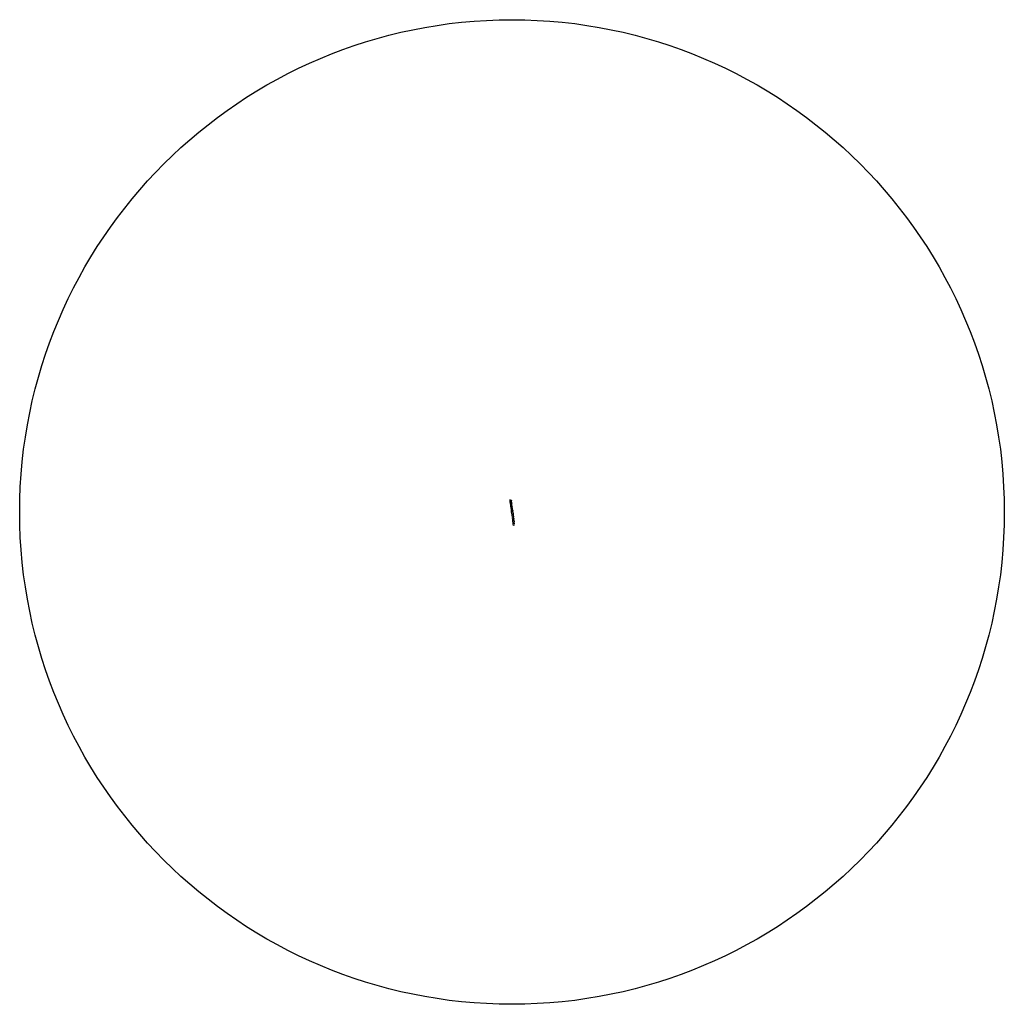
# Model space of a CAD drawing. Header units: feet. Extents: x 1350124 to 1405645, y 421855 to 477375.
import ezdxf
from ezdxf.lldxf.tags import DXFTag

# ---------------------------------------------------------------- set-up
doc = ezdxf.new("R2010")
doc.units = ezdxf.units.FT
doc.header["$MEASUREMENT"] = 0
for name, color, linetype in [('LT_P_Cantilever_Support', 133, 'Continuous'), ('LT_P_Conduit', 1, 'LIGHTING'), ('LT_P_Foundation', 7, 'Continuous'), ('LT_P_Poles', 2, 'Continuous'), ('LT_P_PullBox', 1, 'Continuous'), ('LT_P_Text', 7, 'Continuous')]:
    doc.layers.add(name, color=color, linetype=linetype)
doc.styles.add('Slanted-Normal', font='font31.shx', dxfattribs={"height": 0.14})
tags = doc.linetypes.add('LIGHTING', pattern='A,0.425,-0.028869,["LT",Slanted-Normal,S=0.5,R=0,X=0,Y=-0.03125],-0.121131', length=0.575).pattern_tags.tags
tags[6] = DXFTag(74, 10)

# ---------------------------------------------------------------- blocks, each defined once
blk = doc.blocks.new('Exterior Pole Mounted Fixture')
at = {"layer": 'LT_P_Poles'}
blk.add_line((5, 4), (16, 12), dxfattribs=at)
for points in [[(-1, -8), (8, -1), (1, 8), (-8, 1), (-1, -8)], [(49, 26), (37, 42), (9, 20), (22, 5), (49, 26)]]:
    blk.add_lwpolyline(points, dxfattribs=at)
blk = doc.blocks.new('A$C608B1596')
at = {"layer": 'LT_P_PullBox'}
for p, q in [((2.2, -0.2), (2.2, -0.1)), ((2.2, -0.1), (2.4, -0.1)), ((2.4, -0.2), (2.2, -0.2)), ((2.4, -0.1), (2.4, -0.2))]:
    blk.add_line(p, q, dxfattribs=at)

msp = doc.modelspace()

# ---------------------------------------------------------------- linework, layer by layer
at = {"layer": 'LT_P_Cantilever_Support'}
for points in [[(1377863, 449888), (1377808, 450298)], [(1377999, 448866), (1377971, 448862)]]:
    msp.add_lwpolyline(points, dxfattribs=at)
msp.add_lwpolyline([(1377851, 449744), (1377882, 449748)], close=True, dxfattribs=at)
at = {"layer": 'LT_P_Cantilever_Support', "extrusion": (-0.095198, 0.995458, 0), "elevation": 316682}
msp.add_lwpolyline([(-1414465, 0), (-1414471, 829)], dxfattribs=at)
at = {"layer": 'LT_P_Conduit'}
for p, q in [((1377931, 449617), (1377948, 449492)), ((1377948, 449490), (1377951, 449468)), ((1377952, 449478), (1377955, 449476)), ((1377952, 449466), (1377970, 449330)), ((1377955, 449475), (1377957, 449464)), ((1377969, 449329), (1377969, 449329))]:
    msp.add_line(p, q, dxfattribs=at)
for points, elevation in [([(1377786, 450229), (1377774, 450316)], 837), ([(1377840, 450297), (1377848, 450240)], 820), ([(1377809, 450054), (1377801, 450119)], 837), ([(1377817, 449993), (1377810, 450052)], 837), ([(1377825, 449934), (1377818, 449992)], 837), ([(1377837, 449843), (1377826, 449932)], 837), ([(1377849, 449756), (1377837, 449841)], 837), ([(1377857, 449699), (1377849, 449754)], 837), ([(1377865, 449637), (1377857, 449698)], -2518), ([(1377908, 449315), (1377893, 449430)], -834), ([(1377926, 449178), (1377916, 449252)], 0), ([(1377934, 449619), (1377923, 449708)], -840), ([(1377959, 448930), (1377949, 449003)], 841), ([(1377968, 448863), (1377959, 448929)], 841)]:
    msp.add_lwpolyline(points, dxfattribs=dict(at, elevation=elevation))
for points in [[(1377777, 450167), (1377777, 450169), (1377783, 450169), (1377780, 450195), (1377787, 450218), (1377786, 450227)], [(1377800, 450120), (1377800, 450123), (1377787, 450144), (1377784, 450164), (1377778, 450163), (1377777, 450165)], [(1377881, 450132), (1377881, 450134), (1377874, 450133), (1377872, 450151), (1377857, 450173), (1377848, 450238)], [(1377873, 450053), (1377870, 450075), (1377879, 450102), (1377885, 450103), (1377881, 450131)], [(1377884, 449971), (1377873, 450052)], [(1377884, 449970), (1377895, 449890), (1377899, 449891), (1377899, 449888)], [(1377911, 449800), (1377899, 449887)], [(1377923, 449710), (1377912, 449798)], [(1377880, 449520), (1377865, 449635)], [(1377885, 449484), (1377881, 449518)], [(1377892, 449431), (1377886, 449481)], [(1377980, 449241), (1377968, 449328)], [(1377990, 449165), (1377980, 449239)], [(1377998, 449115), (1377996, 449117), (1377990, 449163)], [(1377949, 449005), (1377939, 449077)], [(1377974, 448871), (1377977, 448871)], [(1377998, 449113), (1378005, 449063)], [(1378019, 448954), (1378009, 449034)]]:
    msp.add_lwpolyline(points, dxfattribs=at)
at = {"layer": 'LT_P_Conduit', "extrusion": (-0.990866, -0.134852, 0), "elevation": -1425912}
msp.add_lwpolyline([(-259159, 0), (-259257, 0)], dxfattribs=at)
at = {"layer": 'LT_P_Conduit'}
msp.add_lwpolyline([(1377956, 449464, 0.313884), (1377952, 449467)], format="xyb", dxfattribs=at)
for centre, radius, start, end in [((1377954, 449475), 0.75, 7.7856, 52.04), ((1377969, 449330), 0.75, 276.8293, 7.6909), ((1377992, 449047), 20.6, 323.0037, 49.6776)]:
    msp.add_arc(centre, radius, start, end, dxfattribs=at)
at = {"layer": 'LT_P_Foundation'}
for centre in [(1377777, 450317), (1377837, 450298), (1377780, 450167, 837), (1377789, 450228, 837), (1377803, 450120), (1377812, 450053), (1377820, 449993), (1377828, 449934), (1377840, 449842), (1377845, 450238, 820), (1377852, 449755), (1377870, 450052), (1377878, 450131), (1377881, 449970), (1377892, 449887), (1377904, 449798), (1377859, 449699), (1377868, 449636), (1377883, 449519), (1377895, 449431), (1377911, 449314), (1377916, 449708), (1377919, 449254), (1377928, 449618), (1377929, 449178), (1377945, 449491), (1377966, 449332), (1377978, 449243), (1377988, 449167), (1377942, 449078), (1377952, 449004), (1377962, 448930), (1377971, 448862), (1377995, 449114), (1378002, 449062), (1378016, 448953)]:
    msp.add_circle(centre, 0.75, dxfattribs=at)
at = {"layer": 'LT_P_PullBox'}
for points in [[(1377775, 450316), (1377774, 450316), (1377773, 450318), (1377775, 450318)], [(1377872, 450053), (1377873, 450053), (1377873, 450052), (1377872, 450052)], [(1377880, 450132), (1377882, 450132), (1377882, 450131), (1377881, 450131)], [(1377883, 449971), (1377885, 449971), (1377885, 449970), (1377883, 449970)], [(1377898, 449888), (1377900, 449889), (1377900, 449887), (1377899, 449887)], [(1377911, 449800), (1377912, 449800), (1377912, 449798), (1377911, 449798)], [(1377881, 449518), (1377880, 449518), (1377880, 449519), (1377881, 449520)], [(1377893, 449430), (1377892, 449430), (1377892, 449431), (1377893, 449431)], [(1377930, 449619), (1377932, 449619), (1377932, 449618), (1377931, 449617)], [(1377947, 449492), (1377948, 449492), (1377948, 449490), (1377947, 449490)], [(1377967, 449330), (1377969, 449330), (1377969, 449328), (1377967, 449328)], [(1377979, 449241), (1377981, 449241), (1377981, 449239), (1377979, 449239)], [(1377989, 449165), (1377991, 449165), (1377991, 449163), (1377989, 449163)], [(1377940, 449077), (1377939, 449077), (1377939, 449079), (1377940, 449079)], [(1377950, 449003), (1377949, 449003), (1377948, 449005), (1377950, 449005)], [(1377997, 449115), (1377999, 449115), (1377999, 449113), (1377997, 449113)], [(1378004, 449063), (1378005, 449063), (1378006, 449062), (1378004, 449062)], [(1378018, 448954), (1378020, 448954), (1378020, 448953), (1378019, 448953)]]:
    msp.add_lwpolyline(points, close=True, dxfattribs=at)
for points, elevation in [([(1377839, 450299), (1377841, 450299), (1377841, 450297), (1377839, 450297)], 820), ([(1377778, 450165), (1377777, 450165), (1377776, 450167), (1377778, 450167)], 837), ([(1377787, 450227), (1377785, 450227), (1377785, 450229), (1377787, 450229)], 837), ([(1377801, 450119), (1377800, 450119), (1377800, 450120), (1377801, 450120)], 837), ([(1377810, 450052), (1377809, 450052), (1377809, 450053), (1377810, 450054)], 837), ([(1377818, 449992), (1377817, 449992), (1377817, 449993), (1377818, 449994)], 837), ([(1377826, 449933), (1377825, 449932), (1377825, 449934), (1377826, 449934)], 837), ([(1377838, 449841), (1377837, 449841), (1377836, 449843), (1377838, 449843)], 837), ([(1377847, 450240), (1377849, 450240), (1377849, 450238), (1377847, 450238)], 820), ([(1377850, 449754), (1377848, 449754), (1377848, 449756), (1377850, 449756)], 837), ([(1377858, 449698), (1377856, 449698), (1377856, 449699), (1377857, 449699)], 837), ([(1377866, 449635), (1377864, 449635), (1377864, 449637), (1377866, 449637)], -2518), ([(1377909, 449313), (1377907, 449313), (1377907, 449315), (1377909, 449315)], -835), ([(1377917, 449252), (1377915, 449252), (1377915, 449254), (1377916, 449254)], 0), ([(1377922, 449710), (1377924, 449710), (1377924, 449708), (1377922, 449708)], -840), ([(1377927, 449177), (1377925, 449177), (1377925, 449178), (1377927, 449178)], 0), ([(1377960, 448929), (1377958, 448929), (1377958, 448930), (1377960, 448930)], 841), ([(1377969, 448861), (1377968, 448861), (1377967, 448863), (1377969, 448863)], 841)]:
    msp.add_lwpolyline(points, close=True, dxfattribs=dict(at, elevation=elevation))
at = {"layer": 'LT_P_Text'}
msp.add_circle((1377884, 449615), 27760, dxfattribs=at)

# ---------------------------------------------------------------- block references
at = {"layer": 'LT_P_Poles'}
for p, xscale, yscale, zscale, rotation in [((1377777, 450317), 0.08333333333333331, 0.08333333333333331, 0.08333333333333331, 328.4155179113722), ((1377837, 450298), 0.08333333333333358, 0.08333333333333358, 0.08333333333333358, 147.3443576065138), ((1377780, 450167, 837), 0.08333333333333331, 0.08333333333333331, 0.08333333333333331, 327.3443576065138), ((1377789, 450228, 837), 0.08333333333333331, 0.08333333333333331, 0.08333333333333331, 327.3443576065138), ((1377803, 450120), 0.08333333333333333, 0.08333333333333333, 0.08333333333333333, 328.0010982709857), ((1377812, 450053), 0.08333333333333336, 0.08333333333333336, 0.08333333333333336, 328.7319660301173), ((1377820, 449993), 0.08333333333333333, 0.08333333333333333, 0.08333333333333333, 328.5836375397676), ((1377828, 449934), 0.08333333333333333, 0.08333333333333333, 0.08333333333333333, 328.3272429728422), ((1377840, 449842), 0.08333333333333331, 0.08333333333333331, 0.08333333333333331, 327.3443576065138), ((1377845, 450238, 820), 0.08333333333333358, 0.08333333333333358, 0.08333333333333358, 148.6169861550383), ((1377852, 449755), 0.08333333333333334, 0.08333333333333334, 0.08333333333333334, 328.8057973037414), ((1377870, 450052), 0.08333333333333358, 0.08333333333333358, 0.08333333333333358, 147.3443576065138), ((1377878, 450131), 0.08333333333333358, 0.08333333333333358, 0.08333333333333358, 147.3443576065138), ((1377881, 449970), 0.08333333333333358, 0.08333333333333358, 0.08333333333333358, 149.0128400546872), ((1377892, 449887), 0.08333333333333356, 0.08333333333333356, 0.08333333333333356, 148.5695738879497), ((1377904, 449798), 0.08333333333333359, 0.08333333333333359, 0.08333333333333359, 148.7307750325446), ((1377859, 449699), 0.08333333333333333, 0.08333333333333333, 0.08333333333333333, 328.2518726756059), ((1377868, 449636), 0.08333333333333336, 0.08333333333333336, 0.08333333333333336, 328.5690095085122), ((1377883, 449519), 0.08333333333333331, 0.08333333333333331, 0.08333333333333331, 327.3443576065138), ((1377895, 449431), 0.08333333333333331, 0.08333333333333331, 0.08333333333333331, 328.8065586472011), ((1377916, 449708), 0.08333333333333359, 0.08333333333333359, 0.08333333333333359, 148.5557786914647), ((1377911, 449314), 0.08333333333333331, 0.08333333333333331, 0.08333333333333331, 328.4969357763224), ((1377919, 449254), 0.08333333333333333, 0.08333333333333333, 0.08333333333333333, 329.8621817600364), ((1377928, 449618), 0.08333333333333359, 0.08333333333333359, 0.08333333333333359, 148.1629522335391), ((1377929, 449178), 0.08333333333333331, 0.08333333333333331, 0.08333333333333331, 328.8720542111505), ((1377945, 449491), 0.08333333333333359, 0.08333333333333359, 0.08333333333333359, 149.371872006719), ((1377966, 449332), 0.08333333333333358, 0.08333333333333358, 0.08333333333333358, 148.7346526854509), ((1377978, 449243), 0.08333333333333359, 0.08333333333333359, 0.08333333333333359, 148.4699477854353), ((1377988, 449167), 0.08333333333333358, 0.08333333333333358, 0.08333333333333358, 147.3443576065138), ((1377942, 449078), 0.08333333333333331, 0.08333333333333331, 0.08333333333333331, 328.3684032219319), ((1377952, 449004), 0.08333333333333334, 0.08333333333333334, 0.08333333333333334, 328.5654371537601), ((1377962, 448930), 0.08333333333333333, 0.08333333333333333, 0.08333333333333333, 328.2624954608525), ((1377971, 448862), 0.08333333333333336, 0.08333333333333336, 0.08333333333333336, 328.5690095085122), ((1377995, 449114), 0.08333333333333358, 0.08333333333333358, 0.08333333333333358, 147.3443576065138), ((1378002, 449062), 0.08333333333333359, 0.08333333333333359, 0.08333333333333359, 148.1844118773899), ((1378016, 448953), 0.08333333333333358, 0.08333333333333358, 0.08333333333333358, 148.9377913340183)]:
    msp.add_blockref('Exterior Pole Mounted Fixture', p, dxfattribs=dict(at, xscale=xscale, yscale=yscale, zscale=zscale, rotation=rotation))
at = {"layer": 'LT_P_Text', "xscale": 12, "yscale": 12, "zscale": 12, "rotation": 96.58694133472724}
for p in [(1377887, 449455), (1377953, 449440), (1377958, 449435)]:
    msp.add_blockref('A$C608B1596', p, dxfattribs=at)

doc.saveas('drawing.dxf')
